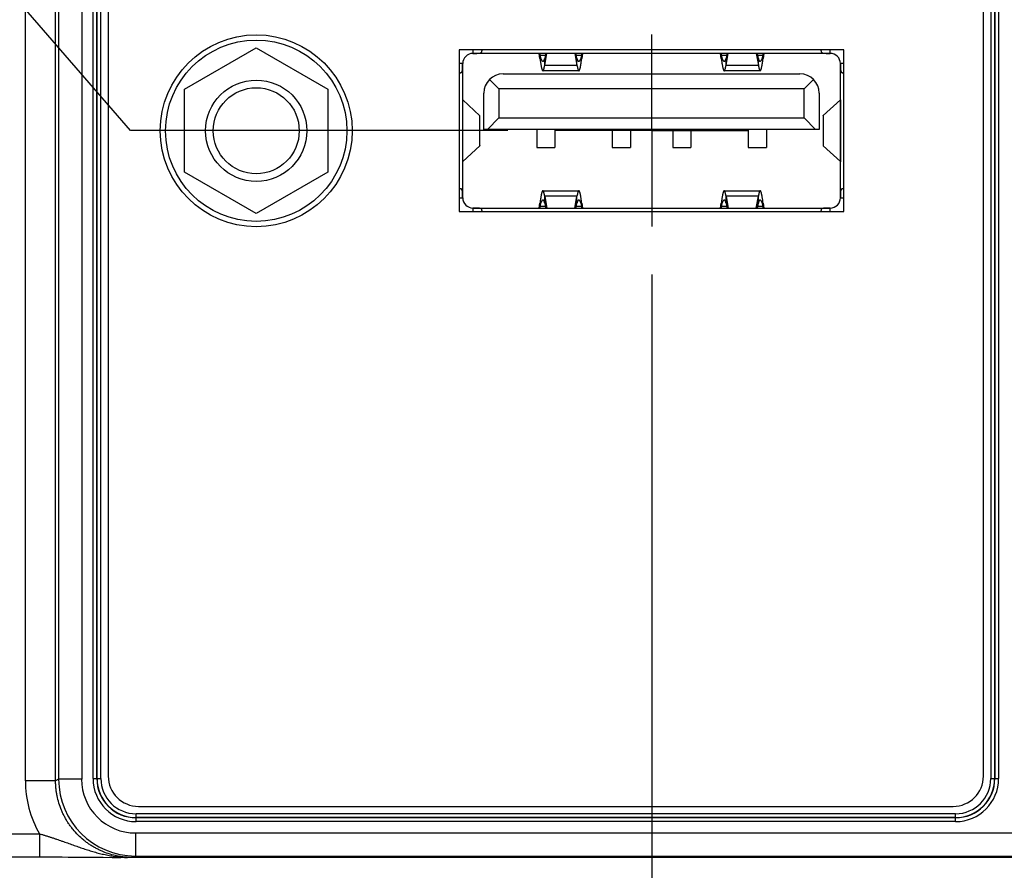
# Model space of a CAD drawing. Header units: inches. Extents: x 0 to 34, y 0 to 22.
# Tile 19 of 118: x 8.4 to 9.7, y 14.4 to 15.5. Entities that reach past the tile are written whole.
import ezdxf

# ---------------------------------------------------------------- set-up
doc = ezdxf.new("R2010")
doc.units = ezdxf.units.IN
doc.header["$LTSCALE"] = 1.87
doc.header["$MEASUREMENT"] = 0
doc.linetypes.add('CENTER', pattern=[0.6, 0.375, -0.075, 0.075, -0.075])
doc.layers.get('0').update_dxf_attribs({"linetype": 'CONTINUOUS'})
doc.layers.add('02___PRT_ALL_AXES', color=7, linetype='CONTINUOUS')
doc.layers.add('DIMENSIONS', color=7, linetype='CONTINUOUS')
doc.styles.get("Standard").update_dxf_attribs({"font": 'txt', "width": 0.8})
doc.dimstyles.new('DIMSTYLE_1', dxfattribs={"dimtxt": 0.125, "dimasz": 0.18, "dimexe": 0.18, "dimexo": 0.0625, "dimgap": 0.09, "dimtad": 0, "dimtih": 1, "dimtoh": 1, "dimzin": 4, "dimdsep": 46, "dimtxsty": 'STANDARD', "dimblk": '_FILLED', "dimblk1": '_FILLED', "dimblk2": '_FILLED', "dimcen": 0.09, "dimadec": 0, "dimazin": 0, "dimtp": 0.01, "dimtm": 0.01, "dimtfac": 1, "dimtofl": 0, "dimtmove": 0, "dimatfit": 3, "dimldrblk": '_FILLED', "dimfxl": 1, "dimtolj": 1, "dimtzin": 4, "dimarcsym": 0})

# ---------------------------------------------------------------- blocks, each defined once
blk = doc.blocks.new('*D7')
at = {"layer": 'DIMENSIONS', "color": 2, "linetype": 'CONTINUOUS'}
for p, q in [((8.2296, 15.7058), (5.0116, 15.7058)), ((8.5444, 15.3418), (8.2296, 15.7058)), ((9.0361, 15.3418), (8.5444, 15.3418))]:
    blk.add_line(p, q, dxfattribs=at)
at = {"layer": 'DIMENSIONS', "color": 2, "linetype": 'CONTINUOUS', "insert": (4.9491, 15.7683), "char_height": 0.125, "width": 0.925, "attachment_point": 3, "line_spacing_factor": 0.9}
blk.add_mtext('2.52{\\Ftxt.shx;\\W1.000000;\\H0.125000; }[64]', dxfattribs=at)
blk = doc.blocks.new('_FILLED')
at = {"color": 0, "linetype": 'BYBLOCK'}
blk.add_solid([(0, 0), (-1, 0.1736), (-1, -0.1736)], dxfattribs=at)
blk = doc.blocks.new('*D18')
at = {"layer": 'DIMENSIONS', "color": 2, "linetype": 'CONTINUOUS'}
blk.add_line((9.2237, 15.1542), (9.2237, 13.707), dxfattribs=at)
at = {"layer": 'DIMENSIONS', "color": 2, "linetype": 'CONTINUOUS', "insert": (9.1612, 13.6445), "char_height": 0.125, "width": 1.125, "attachment_point": 3, "rotation": 90, "line_spacing_factor": 0.9}
blk.add_mtext('3.52{\\Ftxt.shx;\\W1.000000;\\H0.125000; }[89.5]', dxfattribs=at)

msp = doc.modelspace()

# ---------------------------------------------------------------- linework, layer by layer
at = {"color": 7, "linetype": 'CONTINUOUS'}
for p, q in [((8.4076, 14.4947), (8.4076, 17.7634)), ((8.4469, 14.4947), (8.4469, 17.7634)), ((8.4509, 17.7614), (8.4509, 14.4966)), ((8.4809, 17.7614), (8.4809, 14.4966)), ((8.4957, 14.4975), (8.4957, 17.7606)), ((8.5006, 14.4975), (8.5006, 17.7606)), ((8.501, 14.4975), (8.501, 17.7606)), ((8.5059, 14.4975), (8.5059, 17.7606)), ((8.5155, 17.7574), (8.5155, 14.5007)), ((9.6556, 14.5007), (9.6556, 17.7574)), ((9.6653, 17.7606), (9.6653, 14.4975)), ((9.6702, 17.7606), (9.6702, 14.4975)), ((9.6706, 17.7606), (9.6706, 14.4975)), ((9.6755, 17.7606), (9.6755, 14.4975)), ((8.6148, 15.3956), (8.7083, 15.4496)), ((8.7083, 15.4496), (8.8018, 15.3956)), ((8.9729, 15.4468), (8.9729, 15.2365)), ((9.4737, 15.4468), (8.9729, 15.4468)), ((8.9906, 15.4468), (8.9906, 15.4424)), ((9.0024, 15.4468), (9.0024, 15.4455)), ((9.4442, 15.4455), (9.4442, 15.4468)), ((9.456, 15.4424), (9.456, 15.4468)), ((9.4737, 15.2365), (9.4737, 15.4468)), ((9.4561, 15.4424), (8.9906, 15.4424)), ((9.078, 15.4359), (9.0769, 15.4424)), ((9.078, 15.4402), (9.078, 15.4359)), ((9.078, 15.4402), (9.0849, 15.4402)), ((9.0853, 15.4424), (9.0842, 15.4358)), ((9.0842, 15.427), (9.0869, 15.4424)), ((9.0842, 15.427), (9.0842, 15.4358)), ((9.1235, 15.4424), (9.1262, 15.427)), ((9.1262, 15.4358), (9.1251, 15.4424)), ((9.1255, 15.4402), (9.1324, 15.4402)), ((9.1262, 15.427), (9.1262, 15.4358)), ((9.1335, 15.4424), (9.1324, 15.4359)), ((9.1324, 15.4359), (9.1324, 15.4402)), ((9.3142, 15.4359), (9.3131, 15.4424)), ((9.3142, 15.4402), (9.3142, 15.4359)), ((9.3142, 15.4402), (9.3212, 15.4402)), ((9.3215, 15.4424), (9.3204, 15.4358)), ((9.3204, 15.427), (9.3231, 15.4424)), ((9.3204, 15.427), (9.3204, 15.4358)), ((9.3597, 15.4424), (9.3625, 15.427)), ((9.3625, 15.4358), (9.3613, 15.4424)), ((9.3617, 15.4402), (9.3687, 15.4402)), ((9.3625, 15.427), (9.3625, 15.4358)), ((9.3697, 15.4424), (9.3687, 15.4359)), ((9.3687, 15.4359), (9.3687, 15.4402)), ((8.9772, 15.429), (8.9729, 15.429)), ((8.9772, 15.4291), (8.9772, 15.2542)), ((9.1287, 15.4198), (9.0817, 15.4198)), ((9.0842, 15.427), (9.1262, 15.427)), ((9.3649, 15.4198), (9.3179, 15.4198)), ((9.3204, 15.427), (9.3625, 15.427)), ((9.4694, 15.2542), (9.4694, 15.4291)), ((9.4737, 15.429), (9.4694, 15.429)), ((8.9742, 15.4172), (8.9729, 15.4172)), ((9.0245, 15.396), (9.0122, 15.4083)), ((9.03, 15.4156), (9.4166, 15.4156)), ((9.4221, 15.396), (9.4344, 15.4083)), ((9.4737, 15.4172), (9.4724, 15.4172)), ((8.6148, 15.2876), (8.6148, 15.3956)), ((8.8018, 15.3956), (8.8018, 15.2876)), ((9.0245, 15.396), (9.0245, 15.3582)), ((9.4221, 15.396), (9.0245, 15.396)), ((9.4221, 15.3582), (9.4221, 15.396)), ((8.9773, 15.3818), (8.9772, 15.3819)), ((8.9773, 15.3014), (8.9773, 15.3818)), ((8.9995, 15.3612), (8.9773, 15.3818)), ((9.0048, 15.3432), (9.0048, 15.3905)), ((9.4418, 15.3905), (9.4418, 15.3432)), ((9.4471, 15.3614), (9.4693, 15.3818)), ((9.4694, 15.3819), (9.4693, 15.3818)), ((9.4693, 15.3818), (9.4693, 15.3014)), ((8.9995, 15.3221), (8.9995, 15.3612)), ((8.9995, 15.3612), (8.9997, 15.3609)), ((8.9997, 15.3224), (8.9997, 15.3609)), ((9.0095, 15.3432), (9.0245, 15.3582)), ((9.0245, 15.3582), (9.4221, 15.3582)), ((9.4221, 15.3582), (9.4371, 15.3432)), ((9.4469, 15.3611), (9.4471, 15.3614)), ((9.4469, 15.3611), (9.4469, 15.3221)), ((9.4471, 15.3614), (9.4471, 15.3219)), ((9.4418, 15.3432), (9.0048, 15.3432)), ((9.0737, 15.3432), (9.0737, 15.3199)), ((9.0973, 15.3432), (9.0973, 15.3199)), ((9.1721, 15.3432), (9.1721, 15.3199)), ((9.1957, 15.3432), (9.1957, 15.3199)), ((9.2509, 15.3432), (9.2509, 15.3199)), ((9.2745, 15.3432), (9.2745, 15.3199)), ((9.3493, 15.3432), (9.3493, 15.3199)), ((9.3729, 15.3432), (9.3729, 15.3199)), ((8.9773, 15.3014), (8.9995, 15.3221)), ((8.9997, 15.3224), (8.9995, 15.3221)), ((9.0737, 15.3199), (9.0973, 15.3199)), ((9.1721, 15.3199), (9.1957, 15.3199)), ((9.2509, 15.3199), (9.2745, 15.3199)), ((9.3493, 15.3199), (9.3729, 15.3199)), ((9.4471, 15.3219), (9.4469, 15.3221)), ((9.4693, 15.3014), (9.4471, 15.3219)), ((8.9772, 15.3013), (8.9773, 15.3014)), ((9.4693, 15.3014), (9.4694, 15.3013)), ((8.7083, 15.2337), (8.6148, 15.2876)), ((8.8018, 15.2876), (8.7083, 15.2337)), ((8.9729, 15.266), (8.9742, 15.266)), ((9.4724, 15.266), (9.4737, 15.266)), ((8.9729, 15.2542), (8.9772, 15.2542)), ((9.0817, 15.2635), (9.1287, 15.2635)), ((9.0842, 15.2474), (9.0842, 15.2562)), ((9.0842, 15.2562), (9.0869, 15.2408)), ((9.1262, 15.2562), (9.0842, 15.2562)), ((9.1235, 15.2408), (9.1262, 15.2562)), ((9.1262, 15.2474), (9.1262, 15.2562)), ((9.3179, 15.2635), (9.3649, 15.2635)), ((9.3204, 15.2562), (9.3231, 15.2408)), ((9.3204, 15.2474), (9.3204, 15.2562)), ((9.3625, 15.2562), (9.3204, 15.2562)), ((9.3597, 15.2408), (9.3625, 15.2562)), ((9.3625, 15.2474), (9.3625, 15.2562)), ((9.4694, 15.2542), (9.4737, 15.2542)), ((8.9906, 15.2408), (8.9906, 15.2365)), ((8.9906, 15.2408), (9.4561, 15.2408)), ((9.0769, 15.2408), (9.078, 15.2474)), ((9.078, 15.2474), (9.078, 15.2431)), ((9.0849, 15.2431), (9.078, 15.2431)), ((9.0842, 15.2474), (9.0853, 15.2408)), ((9.1251, 15.2408), (9.1262, 15.2474)), ((9.1324, 15.2431), (9.1255, 15.2431)), ((9.1324, 15.2431), (9.1324, 15.2474)), ((9.1324, 15.2474), (9.1335, 15.2408)), ((9.3131, 15.2408), (9.3142, 15.2474)), ((9.3142, 15.2474), (9.3142, 15.2431)), ((9.3212, 15.2431), (9.3142, 15.2431)), ((9.3204, 15.2474), (9.3215, 15.2408)), ((9.3613, 15.2408), (9.3625, 15.2474)), ((9.3687, 15.2431), (9.3617, 15.2431)), ((9.3687, 15.2431), (9.3687, 15.2474)), ((9.3687, 15.2474), (9.3697, 15.2408)), ((9.456, 15.2365), (9.456, 15.2408)), ((8.9729, 15.2365), (9.4737, 15.2365)), ((9.0024, 15.2378), (9.0024, 15.2365)), ((9.4442, 15.2365), (9.4442, 15.2378)), ((8.4509, 14.4966), (8.4469, 14.4947)), ((8.4809, 14.4966), (8.4509, 14.4966)), ((8.4957, 14.4975), (8.5059, 14.4975)), ((9.6653, 14.4975), (9.6755, 14.4975)), ((8.4469, 14.4947), (8.4076, 14.4947)), ((8.5549, 14.4613), (9.6163, 14.4613)), ((8.5517, 14.4415), (8.5517, 14.4517)), ((9.6195, 14.4517), (8.5517, 14.4517)), ((9.6195, 14.4467), (8.5517, 14.4467)), ((9.6195, 14.4464), (8.5517, 14.4464)), ((9.6195, 14.4415), (9.6195, 14.4517)), ((9.6195, 14.4415), (8.5517, 14.4415)), ((5.799, 14.4255), (8.4259, 14.4255)), ((8.4259, 14.4255), (8.4259, 14.3955)), ((8.5509, 14.4266), (8.5509, 14.3966)), ((8.5509, 14.4266), (9.7095, 14.4266)), ((5.799, 14.3955), (8.4327, 14.3955)), ((8.4327, 14.3955), (8.44, 14.3955)), ((8.44, 14.3955), (8.4476, 14.3954)), ((8.4476, 14.3954), (8.4553, 14.3954)), ((8.4553, 14.3954), (8.4631, 14.3953)), ((8.4631, 14.3953), (8.4703, 14.3953)), ((8.4703, 14.3953), (8.4767, 14.3952)), ((8.4767, 14.3952), (8.4854, 14.3952)), ((8.4854, 14.3952), (8.4928, 14.3951)), ((8.4928, 14.3951), (8.5008, 14.395)), ((8.5008, 14.395), (8.5091, 14.3949)), ((8.5091, 14.3949), (8.5208, 14.3947)), ((8.5406, 14.3946), (8.5314, 14.3945)), ((8.5314, 14.3945), (8.5321, 14.3945)), ((17.522, 14.3945), (8.5321, 14.3945)), ((8.5469, 14.3947), (8.5406, 14.3946)), ((8.5509, 14.3966), (8.5469, 14.3947)), ((8.5509, 14.3966), (9.7095, 14.3966))]:
    msp.add_line(p, q, dxfattribs=at)
msp.add_lwpolyline([(8.5208, 14.3947), (8.5235, 14.3947), (8.5248, 14.3946), (8.5261, 14.3946), (8.5274, 14.3946), (8.5314, 14.3945)], dxfattribs=at)
for radius in [0.125, 0.1181, 0.066, 0.056]:
    msp.add_circle((8.7083, 15.3416), radius, dxfattribs=at)
for centre, radius, start, end in [((8.9906, 15.4291), 0.0133, 89.6613, 180.3387), ((9.1681, 15.4522), 0.0909, 186.1888, 187.5935), ((9.0446, 15.4519), 0.0886, 352.3885, 353.8292), ((9.4043, 15.4522), 0.0909, 186.1888, 187.5935), ((9.2808, 15.4519), 0.0886, 352.3885, 353.8292), ((9.4561, 15.4291), 0.0133, 359.6613, 90.3387), ((9.03, 15.3905), 0.0252, 90, 180), ((9.4166, 15.3905), 0.0252, 0, 90), ((8.9906, 15.2542), 0.0133, 179.6613, 270.3387), ((9.4561, 15.2542), 0.0133, 269.6613, 0.3387), ((9.1658, 15.2313), 0.0886, 172.3885, 173.8292), ((9.0423, 15.231), 0.0909, 6.1888, 7.5935), ((9.402, 15.2313), 0.0886, 172.3885, 173.8292), ((9.2785, 15.231), 0.0909, 6.1888, 7.5935), ((8.5509, 14.4966), 0.1, 180.0034, 270), ((8.5508, 14.4966), 0.07, 180.002, 270.0054), ((8.5517, 14.4975), 0.056, 180, 270), ((8.5517, 14.4975), 0.0511, 180, 270), ((8.5517, 14.4975), 0.0508, 180, 270), ((8.5517, 14.4975), 0.0458, 180, 270), ((8.5549, 14.5007), 0.0394, 180, 270), ((9.6163, 14.5007), 0.0394, 270, 0), ((9.6195, 14.4975), 0.056, 270, 360), ((9.6195, 14.4975), 0.0511, 270, 360), ((9.6195, 14.4975), 0.0508, 270, 360), ((9.6195, 14.4975), 0.0458, 270, 360), ((8.5469, 14.4947), 0.1394, 180.0001, 209.7643)]:
    msp.add_arc(centre, radius, start, end, dxfattribs=at)
for points, knots in [([(8.9906, 15.4424), (8.991, 15.4424), (8.9918, 15.4424), (8.993, 15.4424), (8.9941, 15.4424), (8.9952, 15.4424), (8.9963, 15.4425), (8.9973, 15.4425), (8.9983, 15.4426), (8.999, 15.4427), (8.9995, 15.4428), (8.9999, 15.4428), (9.0003, 15.4429), (9.0006, 15.443), (9.0009, 15.4432), (9.0013, 15.4433), (9.0016, 15.4435), (9.0018, 15.4438), (9.002, 15.444), (9.0021, 15.4442), (9.0023, 15.4444), (9.0023, 15.4447), (9.0024, 15.445), (9.0024, 15.4453), (9.0024, 15.4455)], [0, 0, 0, 0, 0.089303, 0.177697, 0.264286, 0.348192, 0.428567, 0.504612, 0.5756, 0.640927, 0.671334, 0.700194, 0.727503, 0.753287, 0.777601, 0.800541, 0.842837, 0.862646, 0.881876, 0.900806, 0.919718, 0.93888, 0.95853, 1, 1, 1, 1]), ([(9.4442, 15.4455), (9.4442, 15.4453), (9.4442, 15.445), (9.4443, 15.4447), (9.4444, 15.4444), (9.4445, 15.4442), (9.4446, 15.444), (9.4448, 15.4438), (9.445, 15.4435), (9.4454, 15.4433), (9.4457, 15.4432), (9.446, 15.443), (9.4463, 15.4429), (9.4467, 15.4428), (9.4471, 15.4428), (9.4476, 15.4427), (9.4484, 15.4426), (9.4493, 15.4425), (9.4503, 15.4425), (9.4514, 15.4424), (9.4525, 15.4424), (9.4536, 15.4424), (9.4548, 15.4424), (9.4556, 15.4424), (9.456, 15.4424)], [0, 0, 0, 0, 0.041466, 0.061114, 0.080274, 0.099184, 0.118113, 0.137341, 0.15715, 0.199446, 0.222387, 0.246702, 0.272487, 0.299799, 0.328661, 0.35907, 0.424401, 0.495394, 0.571442, 0.651819, 0.735725, 0.822313, 0.910703, 1, 1, 1, 1]), ([(9.078, 15.4402), (9.078, 15.4396), (9.0782, 15.4388), (9.0784, 15.4377), (9.0786, 15.4369), (9.0788, 15.4362), (9.0791, 15.4355), (9.0793, 15.4349), (9.0796, 15.4343), (9.0799, 15.4338), (9.0801, 15.4334), (9.0804, 15.433), (9.0807, 15.4327), (9.081, 15.4325), (9.0813, 15.4323), (9.0815, 15.4322), (9.0817, 15.4322), (9.0818, 15.4321), (9.0819, 15.4321)], [0, 0, 0, 0, 0.187588, 0.276114, 0.360577, 0.440638, 0.516008, 0.586453, 0.651797, 0.711921, 0.766787, 0.816448, 0.861084, 0.901034, 0.936864, 0.96943, 0.984881, 1, 1, 1, 1]), ([(9.078, 15.4359), (9.0781, 15.4348), (9.0783, 15.4331), (9.0787, 15.4309), (9.0789, 15.4294), (9.0791, 15.428), (9.0794, 15.4266), (9.0796, 15.4254), (9.0798, 15.4242), (9.0801, 15.4232), (9.0803, 15.4225), (9.0804, 15.4219), (9.0805, 15.4216), (9.0807, 15.4212), (9.0808, 15.4209), (9.0809, 15.4207), (9.081, 15.4204), (9.0811, 15.4202), (9.0812, 15.4201), (9.0814, 15.4199), (9.0815, 15.4199), (9.0816, 15.4198), (9.0817, 15.4198), (9.0817, 15.4198), (9.0817, 15.4198)], [0, 0, 0, 0, 0.204687, 0.30118, 0.393046, 0.479775, 0.560892, 0.635956, 0.704569, 0.766382, 0.8211, 0.845726, 0.8685, 0.88941, 0.908449, 0.925624, 0.940954, 0.95448, 0.966273, 0.976455, 0.985226, 0.992908, 0.996494, 1, 1, 1, 1]), ([(9.0819, 15.4321), (9.0819, 15.4321), (9.082, 15.4322), (9.0822, 15.4322), (9.0824, 15.4323), (9.0826, 15.4324), (9.0828, 15.4325), (9.0829, 15.4327), (9.0831, 15.4329), (9.0832, 15.4331), (9.0834, 15.4333), (9.0835, 15.4336), (9.0836, 15.4339), (9.0838, 15.4342), (9.0839, 15.4346), (9.084, 15.4351), (9.0841, 15.4355), (9.0842, 15.4358)], [0, 0, 0, 0, 0.039476, 0.079413, 0.120698, 0.164136, 0.210413, 0.260087, 0.313598, 0.371281, 0.433385, 0.500088, 0.571505, 0.647699, 0.728689, 0.814451, 1, 1, 1, 1]), ([(9.1262, 15.4358), (9.1263, 15.4355), (9.1264, 15.4351), (9.1265, 15.4346), (9.1266, 15.4342), (9.1267, 15.4339), (9.1269, 15.4336), (9.127, 15.4333), (9.1272, 15.4331), (9.1273, 15.4329), (9.1275, 15.4327), (9.1276, 15.4325), (9.1278, 15.4324), (9.128, 15.4323), (9.1282, 15.4322), (9.1283, 15.4322), (9.1285, 15.4321), (9.1285, 15.4321)], [0, 0, 0, 0, 0.185549, 0.271311, 0.352301, 0.428495, 0.499912, 0.566615, 0.628719, 0.686402, 0.739913, 0.789587, 0.835864, 0.879302, 0.920587, 0.960524, 1, 1, 1, 1]), ([(9.1285, 15.4321), (9.1286, 15.4321), (9.1287, 15.4322), (9.1289, 15.4322), (9.1291, 15.4323), (9.1294, 15.4325), (9.1297, 15.4327), (9.13, 15.433), (9.1303, 15.4334), (9.1305, 15.4338), (9.1308, 15.4343), (9.1311, 15.4349), (9.1313, 15.4355), (9.1316, 15.4362), (9.1318, 15.4369), (9.132, 15.4377), (9.1322, 15.4388), (9.1324, 15.4396), (9.1324, 15.4402)], [0, 0, 0, 0, 0.015119, 0.03057, 0.063136, 0.098966, 0.138917, 0.183552, 0.233213, 0.288079, 0.348204, 0.413547, 0.483993, 0.559362, 0.639423, 0.723886, 0.812412, 1, 1, 1, 1]), ([(9.1287, 15.4198), (9.1287, 15.4198), (9.1287, 15.4198), (9.1288, 15.4198), (9.1289, 15.4199), (9.129, 15.4199), (9.1291, 15.4201), (9.1293, 15.4202), (9.1294, 15.4204), (9.1295, 15.4207), (9.1296, 15.4209), (9.1297, 15.4212), (9.1299, 15.4216), (9.13, 15.4219), (9.1301, 15.4225), (9.1303, 15.4232), (9.1306, 15.4242), (9.1308, 15.4254), (9.131, 15.4266), (9.1313, 15.428), (9.1315, 15.4294), (9.1317, 15.4309), (9.1321, 15.4331), (9.1323, 15.4348), (9.1324, 15.4359)], [0, 0, 0, 0, 0.003506, 0.007092, 0.014774, 0.023545, 0.033727, 0.04552, 0.059046, 0.074376, 0.091551, 0.11059, 0.1315, 0.154274, 0.1789, 0.233618, 0.295431, 0.364044, 0.439108, 0.520225, 0.606954, 0.69882, 0.795313, 1, 1, 1, 1]), ([(9.3142, 15.4402), (9.3143, 15.4396), (9.3144, 15.4388), (9.3146, 15.4377), (9.3148, 15.4369), (9.3151, 15.4362), (9.3153, 15.4355), (9.3155, 15.4349), (9.3158, 15.4343), (9.3161, 15.4338), (9.3163, 15.4334), (9.3166, 15.433), (9.3169, 15.4327), (9.3172, 15.4325), (9.3175, 15.4323), (9.3177, 15.4322), (9.3179, 15.4322), (9.318, 15.4321), (9.3181, 15.4321)], [0, 0, 0, 0, 0.187588, 0.276114, 0.360577, 0.440638, 0.516008, 0.586453, 0.651797, 0.711921, 0.766787, 0.816448, 0.861084, 0.901034, 0.936864, 0.96943, 0.984881, 1, 1, 1, 1]), ([(9.3142, 15.4359), (9.3143, 15.4348), (9.3146, 15.4331), (9.3149, 15.4309), (9.3151, 15.4294), (9.3153, 15.428), (9.3156, 15.4266), (9.3158, 15.4254), (9.316, 15.4242), (9.3163, 15.4232), (9.3165, 15.4225), (9.3166, 15.4219), (9.3168, 15.4216), (9.3169, 15.4212), (9.317, 15.4209), (9.3171, 15.4207), (9.3172, 15.4204), (9.3173, 15.4202), (9.3175, 15.4201), (9.3176, 15.4199), (9.3177, 15.4199), (9.3178, 15.4198), (9.3179, 15.4198), (9.3179, 15.4198), (9.3179, 15.4198)], [0, 0, 0, 0, 0.204687, 0.30118, 0.393046, 0.479775, 0.560892, 0.635956, 0.704569, 0.766382, 0.8211, 0.845726, 0.8685, 0.88941, 0.908449, 0.925624, 0.940954, 0.95448, 0.966273, 0.976455, 0.985226, 0.992908, 0.996494, 1, 1, 1, 1]), ([(9.3181, 15.4321), (9.3181, 15.4321), (9.3183, 15.4322), (9.3185, 15.4322), (9.3186, 15.4323), (9.3188, 15.4324), (9.319, 15.4325), (9.3191, 15.4327), (9.3193, 15.4329), (9.3194, 15.4331), (9.3196, 15.4333), (9.3197, 15.4336), (9.3199, 15.4339), (9.32, 15.4342), (9.3201, 15.4346), (9.3202, 15.4351), (9.3203, 15.4355), (9.3204, 15.4358)], [0, 0, 0, 0, 0.039476, 0.079413, 0.120698, 0.164136, 0.210413, 0.260087, 0.313598, 0.371281, 0.433385, 0.500088, 0.571505, 0.647699, 0.728689, 0.814451, 1, 1, 1, 1]), ([(9.3625, 15.4358), (9.3625, 15.4355), (9.3626, 15.4351), (9.3627, 15.4346), (9.3628, 15.4342), (9.363, 15.4339), (9.3631, 15.4336), (9.3632, 15.4333), (9.3634, 15.4331), (9.3635, 15.4329), (9.3637, 15.4327), (9.3639, 15.4325), (9.364, 15.4324), (9.3642, 15.4323), (9.3644, 15.4322), (9.3646, 15.4322), (9.3647, 15.4321), (9.3647, 15.4321)], [0, 0, 0, 0, 0.185549, 0.271311, 0.352301, 0.428495, 0.499912, 0.566615, 0.628719, 0.686402, 0.739913, 0.789587, 0.835864, 0.879302, 0.920587, 0.960524, 1, 1, 1, 1]), ([(9.3647, 15.4321), (9.3648, 15.4321), (9.3649, 15.4322), (9.3651, 15.4322), (9.3653, 15.4323), (9.3656, 15.4325), (9.3659, 15.4327), (9.3662, 15.433), (9.3665, 15.4334), (9.3668, 15.4338), (9.367, 15.4343), (9.3673, 15.4349), (9.3675, 15.4355), (9.3678, 15.4362), (9.368, 15.4369), (9.3682, 15.4377), (9.3684, 15.4388), (9.3686, 15.4396), (9.3687, 15.4402)], [0, 0, 0, 0, 0.015119, 0.03057, 0.063136, 0.098966, 0.138917, 0.183552, 0.233213, 0.288079, 0.348204, 0.413547, 0.483993, 0.559362, 0.639423, 0.723886, 0.812412, 1, 1, 1, 1]), ([(9.3649, 15.4198), (9.3649, 15.4198), (9.3649, 15.4198), (9.365, 15.4198), (9.3651, 15.4199), (9.3653, 15.4199), (9.3654, 15.4201), (9.3655, 15.4202), (9.3656, 15.4204), (9.3657, 15.4207), (9.3658, 15.4209), (9.366, 15.4212), (9.3661, 15.4216), (9.3662, 15.4219), (9.3664, 15.4225), (9.3666, 15.4232), (9.3668, 15.4242), (9.367, 15.4254), (9.3673, 15.4266), (9.3675, 15.428), (9.3677, 15.4294), (9.368, 15.4309), (9.3683, 15.4331), (9.3685, 15.4348), (9.3687, 15.4359)], [0, 0, 0, 0, 0.003506, 0.007092, 0.014774, 0.023545, 0.033727, 0.04552, 0.059046, 0.074376, 0.091551, 0.11059, 0.1315, 0.154274, 0.1789, 0.233618, 0.295431, 0.364044, 0.439108, 0.520225, 0.606954, 0.69882, 0.795313, 1, 1, 1, 1]), ([(8.9742, 15.4172), (8.9744, 15.4172), (8.9747, 15.4172), (8.975, 15.4173), (8.9752, 15.4174), (8.9755, 15.4175), (8.9757, 15.4177), (8.9759, 15.4178), (8.9761, 15.4181), (8.9763, 15.4184), (8.9765, 15.4188), (8.9766, 15.4191), (8.9767, 15.4194), (8.9768, 15.4197), (8.9769, 15.4201), (8.977, 15.4207), (8.9771, 15.4214), (8.9772, 15.4223), (8.9772, 15.4233), (8.9772, 15.4244), (8.9772, 15.4255), (8.9772, 15.4267), (8.9772, 15.4278), (8.9772, 15.4286), (8.9772, 15.429)], [0, 0, 0, 0, 0.041466, 0.061114, 0.080274, 0.099184, 0.118113, 0.137341, 0.15715, 0.199446, 0.222387, 0.246702, 0.272487, 0.299799, 0.328661, 0.35907, 0.424401, 0.495394, 0.571442, 0.651819, 0.735725, 0.822313, 0.910703, 1, 1, 1, 1]), ([(9.0817, 15.4198), (9.0817, 15.4198), (9.0818, 15.4198), (9.0819, 15.4198), (9.082, 15.4198), (9.082, 15.4199), (9.0821, 15.42), (9.0822, 15.4201), (9.0823, 15.4201), (9.0824, 15.4203), (9.0825, 15.4205), (9.0826, 15.4209), (9.0828, 15.4212), (9.083, 15.4217), (9.0831, 15.4222), (9.0833, 15.4227), (9.0834, 15.4233), (9.0836, 15.424), (9.0837, 15.4247), (9.0839, 15.4257), (9.0841, 15.4265), (9.0842, 15.427)], [0, 0, 0, 0, 0.009732, 0.019827, 0.030614, 0.04236, 0.05527, 0.069499, 0.085157, 0.102326, 0.1414, 0.187022, 0.239318, 0.298318, 0.363989, 0.436252, 0.514992, 0.600066, 0.691304, 0.788516, 1, 1, 1, 1]), ([(9.1262, 15.427), (9.1263, 15.4265), (9.1265, 15.4257), (9.1267, 15.4247), (9.1268, 15.424), (9.127, 15.4233), (9.1271, 15.4227), (9.1273, 15.4222), (9.1274, 15.4217), (9.1276, 15.4212), (9.1277, 15.4209), (9.1279, 15.4205), (9.128, 15.4203), (9.1281, 15.4201), (9.1282, 15.4201), (9.1283, 15.42), (9.1284, 15.4199), (9.1284, 15.4198), (9.1285, 15.4198), (9.1286, 15.4198), (9.1286, 15.4198), (9.1287, 15.4198)], [0, 0, 0, 0, 0.211484, 0.308696, 0.399934, 0.485008, 0.563748, 0.636011, 0.701682, 0.760682, 0.812978, 0.8586, 0.897674, 0.914843, 0.930501, 0.94473, 0.95764, 0.969386, 0.980173, 0.990268, 1, 1, 1, 1]), ([(9.3179, 15.4198), (9.318, 15.4198), (9.318, 15.4198), (9.3181, 15.4198), (9.3182, 15.4198), (9.3183, 15.4199), (9.3183, 15.42), (9.3184, 15.4201), (9.3185, 15.4201), (9.3186, 15.4203), (9.3187, 15.4205), (9.3189, 15.4209), (9.319, 15.4212), (9.3192, 15.4217), (9.3193, 15.4222), (9.3195, 15.4227), (9.3196, 15.4233), (9.3198, 15.424), (9.3199, 15.4247), (9.3201, 15.4257), (9.3203, 15.4265), (9.3204, 15.427)], [0, 0, 0, 0, 0.009732, 0.019827, 0.030614, 0.04236, 0.05527, 0.069499, 0.085157, 0.102326, 0.1414, 0.187022, 0.239318, 0.298318, 0.363989, 0.436252, 0.514992, 0.600066, 0.691304, 0.788516, 1, 1, 1, 1]), ([(9.3625, 15.427), (9.3625, 15.4265), (9.3627, 15.4257), (9.3629, 15.4247), (9.3631, 15.424), (9.3632, 15.4233), (9.3634, 15.4227), (9.3635, 15.4222), (9.3637, 15.4217), (9.3638, 15.4212), (9.364, 15.4209), (9.3641, 15.4205), (9.3642, 15.4203), (9.3644, 15.4201), (9.3644, 15.4201), (9.3645, 15.42), (9.3646, 15.4199), (9.3647, 15.4198), (9.3647, 15.4198), (9.3648, 15.4198), (9.3649, 15.4198), (9.3649, 15.4198)], [0, 0, 0, 0, 0.211484, 0.308696, 0.399934, 0.485008, 0.563748, 0.636011, 0.701682, 0.760682, 0.812978, 0.8586, 0.897674, 0.914843, 0.930501, 0.94473, 0.95764, 0.969386, 0.980173, 0.990268, 1, 1, 1, 1]), ([(9.4694, 15.429), (9.4694, 15.4286), (9.4694, 15.4278), (9.4694, 15.4267), (9.4694, 15.4255), (9.4694, 15.4244), (9.4694, 15.4233), (9.4695, 15.4223), (9.4695, 15.4214), (9.4696, 15.4207), (9.4697, 15.4201), (9.4698, 15.4197), (9.4699, 15.4194), (9.47, 15.4191), (9.4701, 15.4188), (9.4703, 15.4184), (9.4705, 15.4181), (9.4707, 15.4178), (9.4709, 15.4177), (9.4711, 15.4175), (9.4714, 15.4174), (9.4716, 15.4173), (9.472, 15.4172), (9.4722, 15.4172), (9.4724, 15.4172)], [0, 0, 0, 0, 0.0893, 0.177693, 0.264281, 0.348187, 0.428563, 0.504609, 0.575599, 0.640928, 0.671336, 0.700197, 0.727507, 0.753291, 0.777606, 0.800547, 0.842843, 0.862652, 0.881881, 0.90081, 0.919721, 0.938883, 0.958532, 1, 1, 1, 1]), ([(8.9772, 15.2542), (8.9772, 15.2546), (8.9772, 15.2554), (8.9772, 15.2566), (8.9772, 15.2577), (8.9772, 15.2588), (8.9772, 15.2599), (8.9772, 15.2609), (8.9771, 15.2619), (8.977, 15.2626), (8.9769, 15.2631), (8.9768, 15.2635), (8.9767, 15.2639), (8.9766, 15.2642), (8.9765, 15.2645), (8.9763, 15.2649), (8.9761, 15.2652), (8.9759, 15.2654), (8.9757, 15.2656), (8.9755, 15.2657), (8.9752, 15.2659), (8.975, 15.2659), (8.9747, 15.266), (8.9744, 15.266), (8.9742, 15.266)], [0, 0, 0, 0, 0.0893, 0.177693, 0.264281, 0.348187, 0.428563, 0.504609, 0.575599, 0.640928, 0.671336, 0.700197, 0.727507, 0.753291, 0.777606, 0.800547, 0.842843, 0.862652, 0.881881, 0.90081, 0.919721, 0.938883, 0.958532, 1, 1, 1, 1]), ([(9.4724, 15.266), (9.4722, 15.266), (9.472, 15.266), (9.4716, 15.2659), (9.4714, 15.2659), (9.4711, 15.2657), (9.4709, 15.2656), (9.4707, 15.2654), (9.4705, 15.2652), (9.4703, 15.2649), (9.4701, 15.2645), (9.47, 15.2642), (9.4699, 15.2639), (9.4698, 15.2635), (9.4697, 15.2631), (9.4696, 15.2626), (9.4695, 15.2619), (9.4695, 15.2609), (9.4694, 15.2599), (9.4694, 15.2588), (9.4694, 15.2577), (9.4694, 15.2566), (9.4694, 15.2554), (9.4694, 15.2546), (9.4694, 15.2542)], [0, 0, 0, 0, 0.041468, 0.061117, 0.080279, 0.09919, 0.118119, 0.137348, 0.157157, 0.199453, 0.222394, 0.246709, 0.272493, 0.299803, 0.328664, 0.359072, 0.424401, 0.495391, 0.571437, 0.651813, 0.735719, 0.822307, 0.9107, 1, 1, 1, 1]), ([(9.0817, 15.2635), (9.0817, 15.2635), (9.0817, 15.2635), (9.0816, 15.2635), (9.0815, 15.2634), (9.0814, 15.2633), (9.0812, 15.2632), (9.0811, 15.263), (9.081, 15.2628), (9.0809, 15.2626), (9.0808, 15.2623), (9.0807, 15.262), (9.0805, 15.2617), (9.0804, 15.2613), (9.0803, 15.2608), (9.0801, 15.26), (9.0798, 15.259), (9.0796, 15.2579), (9.0794, 15.2567), (9.0791, 15.2553), (9.0789, 15.2539), (9.0787, 15.2523), (9.0783, 15.2502), (9.0781, 15.2485), (9.078, 15.2474)], [0, 0, 0, 0, 0.003506, 0.007092, 0.014774, 0.023545, 0.033727, 0.04552, 0.059046, 0.074376, 0.091551, 0.11059, 0.1315, 0.154274, 0.1789, 0.233618, 0.295431, 0.364044, 0.439108, 0.520225, 0.606954, 0.69882, 0.795313, 1, 1, 1, 1]), ([(9.0842, 15.2562), (9.0841, 15.2568), (9.0839, 15.2576), (9.0837, 15.2586), (9.0836, 15.2593), (9.0834, 15.2599), (9.0833, 15.2605), (9.0831, 15.2611), (9.083, 15.2616), (9.0828, 15.262), (9.0826, 15.2624), (9.0825, 15.2627), (9.0824, 15.263), (9.0823, 15.2631), (9.0822, 15.2632), (9.0821, 15.2633), (9.082, 15.2634), (9.082, 15.2634), (9.0819, 15.2635), (9.0818, 15.2635), (9.0817, 15.2635), (9.0817, 15.2635)], [0, 0, 0, 0, 0.211484, 0.308696, 0.399934, 0.485008, 0.563748, 0.636011, 0.701682, 0.760682, 0.812978, 0.8586, 0.897674, 0.914843, 0.930501, 0.94473, 0.95764, 0.969386, 0.980173, 0.990268, 1, 1, 1, 1]), ([(9.1287, 15.2635), (9.1286, 15.2635), (9.1286, 15.2635), (9.1285, 15.2635), (9.1284, 15.2634), (9.1284, 15.2634), (9.1283, 15.2633), (9.1282, 15.2632), (9.1281, 15.2631), (9.128, 15.263), (9.1279, 15.2627), (9.1277, 15.2624), (9.1276, 15.262), (9.1274, 15.2616), (9.1273, 15.2611), (9.1271, 15.2605), (9.127, 15.2599), (9.1268, 15.2593), (9.1267, 15.2586), (9.1265, 15.2576), (9.1263, 15.2568), (9.1262, 15.2562)], [0, 0, 0, 0, 0.009732, 0.019827, 0.030614, 0.04236, 0.05527, 0.069499, 0.085157, 0.102326, 0.1414, 0.187022, 0.239318, 0.298318, 0.363989, 0.436252, 0.514992, 0.600066, 0.691304, 0.788516, 1, 1, 1, 1]), ([(9.1324, 15.2474), (9.1323, 15.2485), (9.1321, 15.2502), (9.1317, 15.2523), (9.1315, 15.2539), (9.1313, 15.2553), (9.131, 15.2567), (9.1308, 15.2579), (9.1306, 15.259), (9.1303, 15.26), (9.1301, 15.2608), (9.13, 15.2613), (9.1299, 15.2617), (9.1297, 15.262), (9.1296, 15.2623), (9.1295, 15.2626), (9.1294, 15.2628), (9.1293, 15.263), (9.1291, 15.2632), (9.129, 15.2633), (9.1289, 15.2634), (9.1288, 15.2635), (9.1287, 15.2635), (9.1287, 15.2635), (9.1287, 15.2635)], [0, 0, 0, 0, 0.204687, 0.30118, 0.393046, 0.479775, 0.560892, 0.635956, 0.704569, 0.766382, 0.8211, 0.845726, 0.8685, 0.88941, 0.908449, 0.925624, 0.940954, 0.95448, 0.966273, 0.976455, 0.985226, 0.992908, 0.996494, 1, 1, 1, 1]), ([(9.3179, 15.2635), (9.3179, 15.2635), (9.3179, 15.2635), (9.3178, 15.2635), (9.3177, 15.2634), (9.3176, 15.2633), (9.3175, 15.2632), (9.3173, 15.263), (9.3172, 15.2628), (9.3171, 15.2626), (9.317, 15.2623), (9.3169, 15.262), (9.3168, 15.2617), (9.3166, 15.2613), (9.3165, 15.2608), (9.3163, 15.26), (9.316, 15.259), (9.3158, 15.2579), (9.3156, 15.2567), (9.3153, 15.2553), (9.3151, 15.2539), (9.3149, 15.2523), (9.3146, 15.2502), (9.3143, 15.2485), (9.3142, 15.2474)], [0, 0, 0, 0, 0.003506, 0.007092, 0.014774, 0.023545, 0.033727, 0.04552, 0.059046, 0.074376, 0.091551, 0.11059, 0.1315, 0.154274, 0.1789, 0.233618, 0.295431, 0.364044, 0.439108, 0.520225, 0.606954, 0.69882, 0.795313, 1, 1, 1, 1]), ([(9.3204, 15.2562), (9.3203, 15.2568), (9.3201, 15.2576), (9.3199, 15.2586), (9.3198, 15.2593), (9.3196, 15.2599), (9.3195, 15.2605), (9.3193, 15.2611), (9.3192, 15.2616), (9.319, 15.262), (9.3189, 15.2624), (9.3187, 15.2627), (9.3186, 15.263), (9.3185, 15.2631), (9.3184, 15.2632), (9.3183, 15.2633), (9.3183, 15.2634), (9.3182, 15.2634), (9.3181, 15.2635), (9.318, 15.2635), (9.318, 15.2635), (9.3179, 15.2635)], [0, 0, 0, 0, 0.211484, 0.308696, 0.399934, 0.485008, 0.563748, 0.636011, 0.701682, 0.760682, 0.812978, 0.8586, 0.897674, 0.914843, 0.930501, 0.94473, 0.95764, 0.969386, 0.980173, 0.990268, 1, 1, 1, 1]), ([(9.3649, 15.2635), (9.3649, 15.2635), (9.3648, 15.2635), (9.3647, 15.2635), (9.3647, 15.2634), (9.3646, 15.2634), (9.3645, 15.2633), (9.3644, 15.2632), (9.3644, 15.2631), (9.3642, 15.263), (9.3641, 15.2627), (9.364, 15.2624), (9.3638, 15.262), (9.3637, 15.2616), (9.3635, 15.2611), (9.3634, 15.2605), (9.3632, 15.2599), (9.3631, 15.2593), (9.3629, 15.2586), (9.3627, 15.2576), (9.3625, 15.2568), (9.3625, 15.2562)], [0, 0, 0, 0, 0.009732, 0.019827, 0.030614, 0.04236, 0.05527, 0.069499, 0.085157, 0.102326, 0.1414, 0.187022, 0.239318, 0.298318, 0.363989, 0.436252, 0.514992, 0.600066, 0.691304, 0.788516, 1, 1, 1, 1]), ([(9.3687, 15.2474), (9.3685, 15.2485), (9.3683, 15.2502), (9.368, 15.2523), (9.3677, 15.2539), (9.3675, 15.2553), (9.3673, 15.2567), (9.367, 15.2579), (9.3668, 15.259), (9.3666, 15.26), (9.3664, 15.2608), (9.3662, 15.2613), (9.3661, 15.2617), (9.366, 15.262), (9.3658, 15.2623), (9.3657, 15.2626), (9.3656, 15.2628), (9.3655, 15.263), (9.3654, 15.2632), (9.3653, 15.2633), (9.3651, 15.2634), (9.365, 15.2635), (9.3649, 15.2635), (9.3649, 15.2635), (9.3649, 15.2635)], [0, 0, 0, 0, 0.204687, 0.30118, 0.393046, 0.479775, 0.560892, 0.635956, 0.704569, 0.766382, 0.8211, 0.845726, 0.8685, 0.88941, 0.908449, 0.925624, 0.940954, 0.95448, 0.966273, 0.976455, 0.985226, 0.992908, 0.996494, 1, 1, 1, 1]), ([(9.0024, 15.2378), (9.0024, 15.238), (9.0024, 15.2383), (9.0023, 15.2386), (9.0023, 15.2388), (9.0021, 15.2391), (9.002, 15.2393), (9.0018, 15.2395), (9.0016, 15.2397), (9.0013, 15.2399), (9.0009, 15.2401), (9.0006, 15.2402), (9.0003, 15.2403), (8.9999, 15.2404), (8.9995, 15.2405), (8.999, 15.2406), (8.9983, 15.2407), (8.9973, 15.2408), (8.9963, 15.2408), (8.9952, 15.2408), (8.9941, 15.2408), (8.993, 15.2408), (8.9918, 15.2408), (8.991, 15.2408), (8.9906, 15.2408)], [0, 0, 0, 0, 0.041466, 0.061114, 0.080274, 0.099184, 0.118113, 0.137341, 0.15715, 0.199446, 0.222387, 0.246702, 0.272487, 0.299799, 0.328661, 0.35907, 0.424401, 0.495394, 0.571442, 0.651819, 0.735725, 0.822313, 0.910703, 1, 1, 1, 1]), ([(9.0819, 15.2511), (9.0818, 15.2511), (9.0817, 15.2511), (9.0815, 15.2511), (9.0813, 15.251), (9.081, 15.2508), (9.0807, 15.2506), (9.0804, 15.2502), (9.0801, 15.2499), (9.0799, 15.2494), (9.0796, 15.2489), (9.0793, 15.2484), (9.0791, 15.2478), (9.0788, 15.2471), (9.0786, 15.2464), (9.0784, 15.2456), (9.0782, 15.2445), (9.078, 15.2436), (9.078, 15.2431)], [0, 0, 0, 0, 0.015119, 0.03057, 0.063136, 0.098966, 0.138917, 0.183552, 0.233213, 0.288079, 0.348204, 0.413547, 0.483993, 0.559362, 0.639423, 0.723886, 0.812412, 1, 1, 1, 1]), ([(9.0842, 15.2474), (9.0841, 15.2477), (9.084, 15.2481), (9.0839, 15.2487), (9.0838, 15.249), (9.0836, 15.2493), (9.0835, 15.2497), (9.0834, 15.2499), (9.0832, 15.2502), (9.0831, 15.2504), (9.0829, 15.2506), (9.0828, 15.2507), (9.0826, 15.2509), (9.0824, 15.251), (9.0822, 15.2511), (9.082, 15.2511), (9.0819, 15.2511), (9.0819, 15.2511)], [0, 0, 0, 0, 0.185549, 0.271311, 0.352301, 0.428495, 0.499912, 0.566615, 0.628719, 0.686402, 0.739913, 0.789587, 0.835864, 0.879302, 0.920587, 0.960524, 1, 1, 1, 1]), ([(9.1285, 15.2511), (9.1285, 15.2511), (9.1283, 15.2511), (9.1282, 15.2511), (9.128, 15.251), (9.1278, 15.2509), (9.1276, 15.2507), (9.1275, 15.2506), (9.1273, 15.2504), (9.1272, 15.2502), (9.127, 15.2499), (9.1269, 15.2497), (9.1267, 15.2493), (9.1266, 15.249), (9.1265, 15.2487), (9.1264, 15.2481), (9.1263, 15.2477), (9.1262, 15.2474)], [0, 0, 0, 0, 0.039476, 0.079413, 0.120698, 0.164136, 0.210413, 0.260087, 0.313598, 0.371281, 0.433385, 0.500088, 0.571505, 0.647699, 0.728689, 0.814451, 1, 1, 1, 1]), ([(9.1324, 15.2431), (9.1324, 15.2436), (9.1322, 15.2445), (9.132, 15.2456), (9.1318, 15.2464), (9.1316, 15.2471), (9.1313, 15.2478), (9.1311, 15.2484), (9.1308, 15.2489), (9.1305, 15.2494), (9.1303, 15.2499), (9.13, 15.2502), (9.1297, 15.2506), (9.1294, 15.2508), (9.1291, 15.251), (9.1289, 15.2511), (9.1287, 15.2511), (9.1286, 15.2511), (9.1285, 15.2511)], [0, 0, 0, 0, 0.187588, 0.276114, 0.360577, 0.440638, 0.516008, 0.586453, 0.651797, 0.711921, 0.766787, 0.816448, 0.861084, 0.901034, 0.936864, 0.96943, 0.984881, 1, 1, 1, 1]), ([(9.3181, 15.2511), (9.318, 15.2511), (9.3179, 15.2511), (9.3177, 15.2511), (9.3175, 15.251), (9.3172, 15.2508), (9.3169, 15.2506), (9.3166, 15.2502), (9.3163, 15.2499), (9.3161, 15.2494), (9.3158, 15.2489), (9.3155, 15.2484), (9.3153, 15.2478), (9.3151, 15.2471), (9.3148, 15.2464), (9.3146, 15.2456), (9.3144, 15.2445), (9.3143, 15.2436), (9.3142, 15.2431)], [0, 0, 0, 0, 0.015119, 0.03057, 0.063136, 0.098966, 0.138917, 0.183552, 0.233213, 0.288079, 0.348204, 0.413547, 0.483993, 0.559362, 0.639423, 0.723886, 0.812412, 1, 1, 1, 1]), ([(9.3204, 15.2474), (9.3203, 15.2477), (9.3202, 15.2481), (9.3201, 15.2487), (9.32, 15.249), (9.3199, 15.2493), (9.3197, 15.2497), (9.3196, 15.2499), (9.3194, 15.2502), (9.3193, 15.2504), (9.3191, 15.2506), (9.319, 15.2507), (9.3188, 15.2509), (9.3186, 15.251), (9.3185, 15.2511), (9.3183, 15.2511), (9.3181, 15.2511), (9.3181, 15.2511)], [0, 0, 0, 0, 0.185549, 0.271311, 0.352301, 0.428495, 0.499912, 0.566615, 0.628719, 0.686402, 0.739913, 0.789587, 0.835864, 0.879302, 0.920587, 0.960524, 1, 1, 1, 1]), ([(9.3647, 15.2511), (9.3647, 15.2511), (9.3646, 15.2511), (9.3644, 15.2511), (9.3642, 15.251), (9.364, 15.2509), (9.3639, 15.2507), (9.3637, 15.2506), (9.3635, 15.2504), (9.3634, 15.2502), (9.3632, 15.2499), (9.3631, 15.2497), (9.363, 15.2493), (9.3628, 15.249), (9.3627, 15.2487), (9.3626, 15.2481), (9.3625, 15.2477), (9.3625, 15.2474)], [0, 0, 0, 0, 0.039476, 0.079413, 0.120698, 0.164136, 0.210413, 0.260087, 0.313598, 0.371281, 0.433385, 0.500088, 0.571505, 0.647699, 0.728689, 0.814451, 1, 1, 1, 1]), ([(9.3687, 15.2431), (9.3686, 15.2436), (9.3684, 15.2445), (9.3682, 15.2456), (9.368, 15.2464), (9.3678, 15.2471), (9.3675, 15.2478), (9.3673, 15.2484), (9.367, 15.2489), (9.3668, 15.2494), (9.3665, 15.2499), (9.3662, 15.2502), (9.3659, 15.2506), (9.3656, 15.2508), (9.3653, 15.251), (9.3651, 15.2511), (9.3649, 15.2511), (9.3648, 15.2511), (9.3647, 15.2511)], [0, 0, 0, 0, 0.187588, 0.276114, 0.360577, 0.440638, 0.516008, 0.586453, 0.651797, 0.711921, 0.766787, 0.816448, 0.861084, 0.901034, 0.936864, 0.96943, 0.984881, 1, 1, 1, 1]), ([(9.456, 15.2408), (9.4556, 15.2408), (9.4548, 15.2408), (9.4536, 15.2408), (9.4525, 15.2408), (9.4514, 15.2408), (9.4503, 15.2408), (9.4493, 15.2408), (9.4484, 15.2407), (9.4476, 15.2406), (9.4471, 15.2405), (9.4467, 15.2404), (9.4463, 15.2403), (9.446, 15.2402), (9.4457, 15.2401), (9.4454, 15.2399), (9.445, 15.2397), (9.4448, 15.2395), (9.4446, 15.2393), (9.4445, 15.2391), (9.4444, 15.2388), (9.4443, 15.2386), (9.4442, 15.2383), (9.4442, 15.238), (9.4442, 15.2378)], [0, 0, 0, 0, 0.0893, 0.177693, 0.264281, 0.348187, 0.428563, 0.504609, 0.575599, 0.640928, 0.671336, 0.700197, 0.727507, 0.753291, 0.777606, 0.800547, 0.842843, 0.862652, 0.881881, 0.90081, 0.919721, 0.938883, 0.958532, 1, 1, 1, 1]), ([(8.5469, 14.3947), (8.5453, 14.3947), (8.542, 14.3947), (8.5371, 14.3951), (8.5323, 14.3957), (8.5258, 14.3968), (8.5179, 14.3988), (8.5101, 14.4016), (8.5042, 14.4042), (8.4998, 14.4064), (8.4955, 14.4089), (8.4914, 14.4115), (8.4873, 14.4143), (8.4822, 14.4183), (8.4761, 14.4238), (8.4706, 14.4299), (8.4666, 14.4351), (8.4637, 14.4391), (8.4611, 14.4432), (8.4587, 14.4475), (8.4565, 14.4519), (8.4538, 14.4579), (8.4511, 14.4656), (8.4491, 14.4735), (8.448, 14.48), (8.4474, 14.4848), (8.447, 14.4897), (8.4469, 14.493), (8.4469, 14.4947)], [0, 0, 0, 0, 0.031253, 0.062506, 0.093759, 0.125012, 0.1875, 0.249988, 0.281241, 0.312495, 0.343748, 0.375002, 0.406255, 0.437509, 0.499997, 0.562486, 0.593739, 0.624993, 0.656247, 0.687501, 0.718754, 0.750008, 0.812497, 0.874985, 0.906239, 0.937493, 0.968746, 1, 1, 1, 1]), ([(8.4259, 14.4255), (8.4272, 14.4251), (8.4291, 14.4246), (8.4316, 14.4239), (8.4334, 14.4233), (8.4353, 14.4227), (8.4371, 14.4222), (8.439, 14.4216), (8.4408, 14.421), (8.4426, 14.4204), (8.4445, 14.4198), (8.4463, 14.4192), (8.4487, 14.4184), (8.4517, 14.4174), (8.4552, 14.4161), (8.4588, 14.4148), (8.4623, 14.4136), (8.4658, 14.4123), (8.4704, 14.4107), (8.4762, 14.4086), (8.4832, 14.4062), (8.4901, 14.404), (8.4972, 14.4019), (8.5042, 14.4), (8.5113, 14.3984), (8.5173, 14.3972), (8.5221, 14.3964), (8.527, 14.3957), (8.5319, 14.3952), (8.5362, 14.3949), (8.5387, 14.3947), (8.54, 14.3947), (8.5406, 14.3946)], [0, 0, 0, 0, 0.032701, 0.04903, 0.065336, 0.081612, 0.097855, 0.11406, 0.130226, 0.14635, 0.16243, 0.178466, 0.194458, 0.226309, 0.25799, 0.289509, 0.320878, 0.352113, 0.383227, 0.445151, 0.506761, 0.568157, 0.629423, 0.690629, 0.751847, 0.81316, 0.843892, 0.874705, 0.936759, 0.968166, 0.984019, 1, 1, 1, 1])]:
    msp.add_open_spline(points, degree=3, knots=knots, dxfattribs=at)
at = {"layer": '02___PRT_ALL_AXES', "color": 7, "linetype": 'CENTER'}
for q in [(9.2237, 15.4669), (9.0986, 15.3418), (9.2237, 15.2167), (9.3488, 15.3418)]:
    msp.add_line((9.2237, 15.3418), q, dxfattribs=at)

# ---------------------------------------------------------------- dimensions: what is measured, and where the dimension line sits
at = {"layer": 'DIMENSIONS', "color": 2, "linetype": 'CONTINUOUS'}
for feature_location, offset, dtype, origin, picture, middle in [((9.0361, 15.3418), (-4.0246, 0.364), 0, (9.0986, 17.8626), '*D7', (4.2366, 15.7058)), ((9.2237, 15.1542), (0, -1.4472), 1, (5.6991, 15.2167), '*D18', (9.3357, 12.8585))]:
    dim = msp.add_ordinate_dim(feature_location=feature_location, offset=offset, dtype=dtype, origin=origin, dimstyle='DIMSTYLE_1', dxfattribs=at)
    dim.commit()
    dim.dimension.update_dxf_attribs({"geometry": picture, "text_midpoint": middle})

doc.saveas('drawing.dxf')
